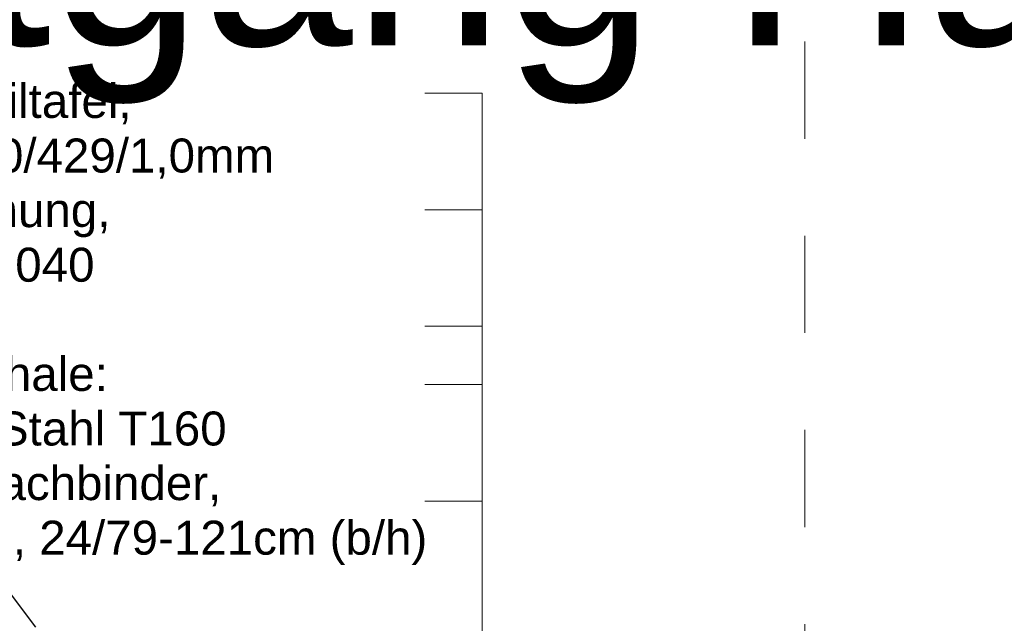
# Model space of a CAD drawing. Header units: metres. Extents: x 1316.5 to 1415.3, y -94.1 to -52.
# Tile 109 of 256: x 1343.726 to 1344.739, y -54.683 to -54.061. Entities that reach past the tile are written whole.
import ezdxf

# ---------------------------------------------------------------- set-up
doc = ezdxf.new("R2010")
doc.units = ezdxf.units.M
for name, pattern in [('AUSGEZOGEN', [0]), ('STRICHLINIE_S4', [0.008, 0.006, -0.002]), ('STRICHPUNKT2_S5', [0.1, 0.07, -0.01, 0.01, -0.01])]:
    doc.linetypes.add(name, pattern=pattern)
doc.layers.add('XR$12$_50394', color=7, linetype='Continuous')
for name, color, linetype, lineweight in [('XR$12$DETAIL', 7, 'AUSGEZOGEN', 25), ('XR$9$Text 1_100', 3, 'AUSGEZOGEN', 18), ('XR$9$Text 1_50', 3, 'AUSGEZOGEN', 18), ('XR$9$Wand Mauerwerk tr_1', 42, 'AUSGEZOGEN', 18)]:
    doc.layers.add(name, color=color, linetype=linetype, lineweight=lineweight)
doc.styles.add('ARIAL', font='arial.ttf')

msp = doc.modelspace()

# ---------------------------------------------------------------- linework, layer by layer
at = {"layer": 'XR$12$DETAIL', "color": 3, "linetype": 'STRICHPUNKT2_S5', "lineweight": 25, "transparency": 33554687}
msp.add_circle((1342.9622, -55.2709), 0.9754, dxfattribs=at)
at = {"layer": 'XR$9$Text 1_100', "color": 3, "linetype": 'AUSGEZOGEN', "lineweight": 18, "transparency": 33554687}
for p, q in [((1344.2018, -54.1367), (1344.1428, -54.1367)), ((1344.2018, -54.1367), (1344.2018, -55.4191)), ((1344.2018, -54.2567), (1344.1428, -54.2567)), ((1344.2018, -54.3767), (1344.1428, -54.3767)), ((1344.2018, -54.4367), (1344.1428, -54.4367)), ((1344.2018, -54.5567), (1344.1428, -54.5567))]:
    msp.add_line(p, q, dxfattribs=at)
at = {"layer": 'XR$9$Wand Mauerwerk tr_1', "color": 7, "linetype": 'STRICHLINIE_S4', "lineweight": 18, "transparency": 33554687}
msp.add_lwpolyline([(1341.1938, -53.8835), (1344.534, -53.8835), (1344.534, -57.4213), (1341.1938, -57.4213), (1341.1938, -53.8835)], close=True, dxfattribs=at)

# ---------------------------------------------------------------- texts
at = {"layer": 'XR$12$_50394', "color": 7, "linetype": 'AUSGEZOGEN', "lineweight": 13, "transparency": 33554687, "insert": (1343.37, -53.8873), "char_height": 0.2, "width": 1.833805, "attachment_point": 1, "style": 'ARIAL'}
msp.add_mtext('\\W1.00;Ortgang Halle', dxfattribs=at)
at = {"layer": 'XR$9$Text 1_50', "color": 3, "linetype": 'AUSGEZOGEN', "lineweight": 18, "transparency": 33554687, "insert": (1343.1998, -54.1271), "char_height": 0.035, "width": 1.120021, "attachment_point": 1, "line_spacing_factor": 0.963855, "style": 'ARIAL'}
msp.add_mtext('\\A1;{\\fArial|i0|b0;\\H0.035000;\\W1.000000;\\C3;     50 mm Stehfalz-Profiltafel, }\\P{\\fArial|i0|b0;\\H0.035000;\\W1.000000;\\C3;                 z.B. Kalzip 50/429/1,0mm}\\P{\\fArial|i0|b0;\\H0.035000;\\W1.000000;\\C3;   140 mm Wärmedämmung, }\\P{\\fArial|i0|b0;\\H0.035000;\\W1.000000;\\C3;                 MIWO, WLG 040}\\P{\\fArial|i0|b0;\\H0.035000;\\W1.000000;\\C3;                 Dampfsperre}\\P{\\fArial|i0|b0;\\H0.035000;\\W1.000000;\\C3;   160 mm Dach-Tragschale: }\\P{\\fArial|i0|b0;\\H0.035000;\\W1.000000;\\C3;                 Trapezprofil Stahl T160}\\P{\\fArial|i0|b0;\\H0.035000;\\W1.000000;\\C3;1.000 mm (i.M.) Holz-Dachbinder, }\\P{\\fArial|i0|b0;\\H0.035000;\\W1.000000;\\C3;                  BSH GL 24h, 24/79-121cm (b/h)}\\P', dxfattribs=at)

doc.saveas('drawing.dxf')
